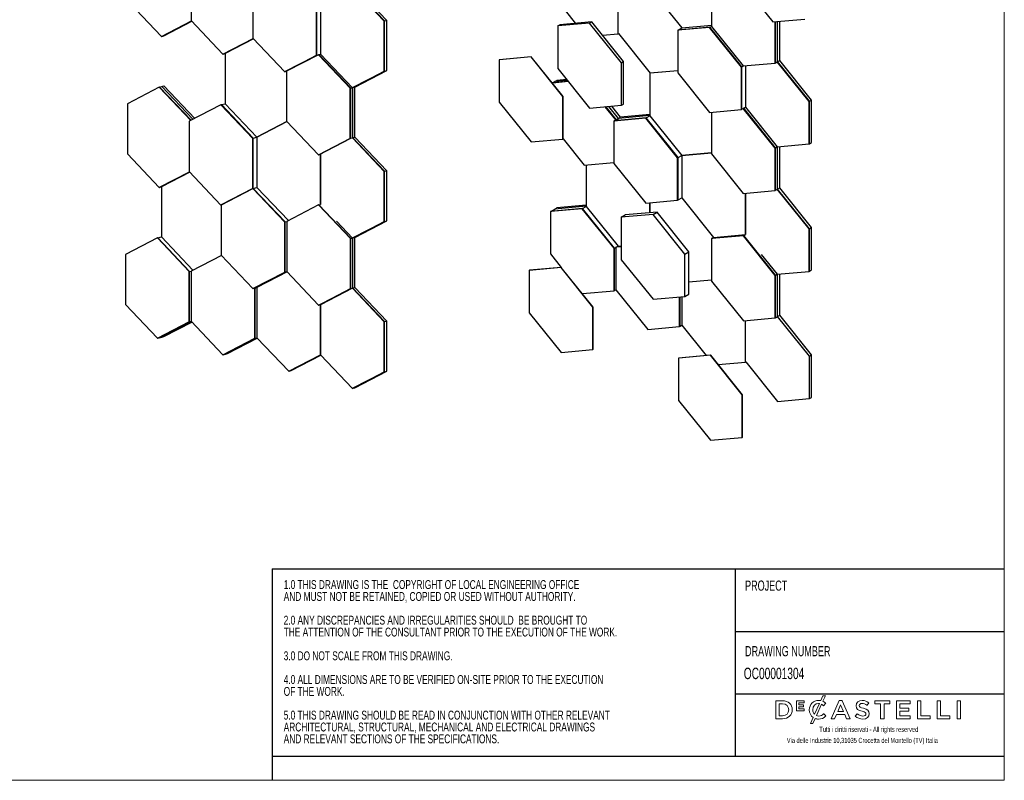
# Model space of a CAD drawing. Header units: millimetres. Extents: x 5 to 415, y 5 to 292.
# Tile 2 of 3: x 210 to 415, y 5 to 163. Entities that reach past the tile are written whole.
import ezdxf

# ---------------------------------------------------------------- set-up
doc = ezdxf.new("R2010")
doc.units = ezdxf.units.MM
doc.layers.add('SLD-0', color=179, linetype='Continuous')
doc.layers.add('TABELLA', color=7, linetype='Continuous')
doc.styles.add('SLDTEXTSTYLE1', font='TXT', dxfattribs={"width": 0.7})
doc.styles.add('SLDTEXTSTYLE2', font='TXT', dxfattribs={"width": 0.665})

# ---------------------------------------------------------------- blocks, each defined once
blk = doc.blocks.new('SW_NOTE_0')
at = {"layer": 'TABELLA', "color": 0, "char_height": 1.8521, "attachment_point": 1, "style": 'SLDTEXTSTYLE1'}
for s, insert in [('1.0 THIS DRAWING IS THE  COPYRIGHT OF LOCAL ENGINEERING OFFICE', (0, 2.39)), ('AND MUST NOT BE RETAINED, COPIED OR USED WITHOUT AUTHORITY.', (0, -0.08)), ('2.0 ANY DISCREPANCIES AND IRREGULARITIES SHOULD  BE BROUGHT TO', (0, -5.02)), ('THE ATTENTION OF THE CONSULTANT PRIOR TO THE EXECUTION OF THE WORK.', (0, -7.49)), ('3.0 DO NOT SCALE FROM THIS DRAWING.', (0, -12.43)), ('4.0 ALL DIMENSIONS ARE TO BE VERIFIED ON-SITE PRIOR TO THE EXECUTION', (0, -17.37)), ('OF THE WORK.', (0, -19.84)), ('5.0 THIS DRAWING SHOULD BE READ IN CONJUNCTION WITH OTHER RELEVANT', (0, -24.78)), ('ARCHITECTURAL, STRUCTURAL, MECHANICAL AND ELECTRICAL DRAWINGS', (0, -27.25)), ('AND RELEVANT SECTIONS OF THE SPECIFICATIONS.', (0, -29.72))]:
    blk.add_mtext(s, dxfattribs=dict(at, insert=insert))

msp = doc.modelspace()

# ---------------------------------------------------------------- linework, layer by layer
at = {"color": 7, "linetype": 'Continuous', "lineweight": 25}
for p, q in [((245.68, 173.549), (245.68, 163.1194)), ((354.0203, 170.7478), (354.0203, 161.9085)), ((360.2075, 171.0855), (366.8366, 162.8389)), ((258.5626, 169.8963), (258.5626, 159.4667)), ((285.8967, 163.0118), (279.2675, 170.0027)), ((285.9409, 163.0237), (279.3117, 170.0145)), ((285.9851, 163.0355), (279.3559, 170.0258)), ((286.427, 163.1539), (279.7979, 170.1442)), ((334.5747, 160.3859), (334.5743, 168.7935)), ((334.6189, 160.4114), (334.6185, 168.7974)), ((341.204, 169.8175), (347.8331, 161.5709)), ((232.8635, 166.7894), (239.4928, 159.799)), ((271.8208, 155.9147), (271.8208, 166.3443)), ((271.865, 155.9265), (271.865, 166.3561)), ((271.8871, 155.9324), (271.8871, 166.362)), ((272.6384, 166.5633), (272.6384, 156.1343)), ((321.3164, 168.039), (325.7428, 162.533)), ((239.4928, 159.799), (245.7501, 163.0454)), ((239.537, 159.8108), (245.7571, 163.038)), ((239.5812, 159.8227), (245.7642, 163.0306)), ((240.0231, 159.9411), (245.8347, 162.9563)), ((245.68, 163.1194), (252.3091, 156.1286)), ((285.9409, 163.0237), (285.8967, 163.0118)), ((285.8967, 152.5823), (285.8967, 163.0118)), ((285.9409, 152.5941), (285.9409, 163.0237)), ((285.9851, 163.0355), (286.427, 163.1539)), ((285.9851, 152.6059), (285.9851, 163.0355)), ((286.427, 152.7243), (286.427, 163.1539)), ((328.6645, 162.5786), (322.0354, 161.9859)), ((322.0354, 161.9859), (322.4773, 162.241)), ((322.0354, 161.9859), (322.0354, 153.1465)), ((329.1064, 162.8337), (322.4773, 162.241)), ((328.6645, 162.5786), (329.1064, 162.8337)), ((335.2936, 154.332), (328.6645, 162.5786)), ((335.7356, 154.5872), (329.1064, 162.8337)), ((347.8331, 161.5709), (354.0203, 162.1241)), ((366.8366, 162.8389), (373.4657, 163.4316)), ((367.2785, 154.2547), (367.2785, 162.8784)), ((367.3227, 154.2802), (367.3227, 162.8824)), ((367.3669, 154.3057), (367.3669, 162.8863)), ((367.8089, 154.5609), (367.8089, 162.9258)), ((367.8089, 154.5609), (367.8089, 162.9258)), ((368.2508, 154.816), (368.2508, 162.9653)), ((239.5812, 159.8227), (240.0231, 159.9411)), ((331.3091, 160.0937), (334.5747, 160.3859)), ((334.6189, 160.4114), (334.5747, 160.3859)), ((334.6189, 160.433), (334.6632, 160.4369)), ((334.6632, 160.4369), (341.2924, 152.1904)), ((353.6446, 161.6917), (347.0155, 161.0989)), ((347.0597, 161.1244), (347.0155, 161.0989)), ((347.0155, 161.0989), (347.0155, 152.2596)), ((353.6888, 161.7172), (347.0597, 161.1244)), ((353.7109, 161.7299), (347.0818, 161.1372)), ((347.0818, 161.1372), (347.8331, 161.5709)), ((347.0818, 161.1372), (347.0818, 161.1264)), ((353.6888, 161.7172), (353.6446, 161.6917)), ((360.2738, 153.4451), (353.6446, 161.6917)), ((360.318, 153.4706), (353.6888, 161.7172)), ((353.7109, 161.7299), (354.0203, 161.9085)), ((360.3401, 153.4834), (353.7109, 161.7299)), ((354.0203, 161.9085), (360.6494, 153.662)), ((239.537, 159.8108), (239.4928, 159.799)), ((239.5741, 159.8301), (239.5812, 159.8227)), ((252.3091, 156.1286), (258.6225, 159.4036)), ((252.3533, 156.1404), (258.6295, 159.3961)), ((252.3975, 156.1523), (258.6366, 159.3887)), ((258.6929, 159.3293), (252.751, 156.247)), ((258.5626, 159.4667), (265.1917, 152.4759)), ((252.3533, 156.1404), (252.3091, 156.1286)), ((252.3904, 156.1597), (252.3975, 156.1523)), ((252.3975, 156.1523), (252.751, 156.247)), ((252.751, 156.247), (252.751, 145.8174)), ((265.1917, 152.4759), (271.8208, 155.9147)), ((265.2359, 152.4877), (271.865, 155.9265)), ((265.258, 152.4937), (271.8871, 155.9324)), ((272.1965, 156.0153), (265.5674, 152.5765)), ((271.865, 155.9265), (271.8208, 155.9147)), ((271.8871, 155.9324), (272.6389, 156.1338)), ((272.2407, 156.0272), (272.1965, 156.0153)), ((278.8256, 149.0245), (272.1965, 156.0153)), ((278.8698, 149.0364), (272.2407, 156.0272)), ((272.2849, 156.039), (272.2477, 156.0197)), ((272.2849, 156.039), (272.6389, 156.1338)), ((278.914, 149.0482), (272.2849, 156.039)), ((272.6384, 156.1343), (279.2675, 149.1435)), ((316.4716, 155.5398), (309.8425, 154.947)), ((309.8867, 154.9726), (309.8425, 154.947)), ((309.8425, 154.947), (309.8425, 146.1077)), ((316.5158, 155.5653), (309.8867, 154.9726)), ((316.5158, 155.5653), (316.4716, 155.5398)), ((323.1007, 147.2932), (316.4716, 155.5398)), ((323.1449, 147.3187), (316.5158, 155.5653)), ((335.2936, 154.332), (335.7356, 154.5872)), ((335.2936, 145.4927), (335.2936, 154.332)), ((335.7356, 145.7478), (335.7356, 154.5872)), ((360.6494, 153.662), (367.2785, 154.2547)), ((367.3227, 154.2802), (367.2785, 154.2547)), ((367.3227, 154.3018), (367.3669, 154.3057)), ((367.3669, 154.3057), (367.7205, 154.5098)), ((367.7647, 154.5358), (367.7205, 154.5103)), ((374.3496, 146.2638), (367.7205, 154.5103)), ((374.3938, 146.2893), (367.7647, 154.5358)), ((367.7649, 154.5355), (367.8089, 154.5609)), ((367.8089, 154.5609), (368.2508, 154.816)), ((374.438, 146.3148), (367.8089, 154.5609)), ((374.8799, 146.5699), (368.2508, 154.816)), ((265.2359, 152.4877), (265.1917, 152.4759)), ((265.2545, 152.4974), (265.258, 152.4937)), ((265.258, 152.4937), (265.5674, 152.5765)), ((265.5674, 152.5765), (265.5674, 142.147)), ((279.2675, 149.1435), (285.8967, 152.5823)), ((279.3117, 149.1553), (285.9409, 152.5941)), ((279.3559, 149.1666), (285.9851, 152.6059)), ((279.7979, 149.285), (286.427, 152.7243)), ((285.9409, 152.5941), (285.8967, 152.5823)), ((285.9851, 152.6059), (286.427, 152.7243)), ((322.0354, 153.1465), (328.6645, 144.9)), ((347.0155, 152.6585), (341.204, 152.1389)), ((341.2482, 152.1644), (341.204, 152.1389)), ((341.204, 152.1389), (341.204, 143.2995)), ((347.0155, 152.6801), (341.2482, 152.1644)), ((341.2924, 152.1904), (341.2924, 152.1683)), ((347.0155, 152.2596), (353.6446, 144.013)), ((360.318, 153.4706), (360.2738, 153.4451)), ((360.2738, 144.6058), (360.2738, 153.4451)), ((360.318, 144.6313), (360.318, 153.4706)), ((360.3401, 153.4834), (360.6494, 153.662)), ((360.3401, 144.6441), (360.3401, 153.4834)), ((361.0914, 153.7015), (361.0914, 145.0783)), ((320.9188, 150.131), (320.8952, 150.1174)), ((324.2382, 150.4063), (320.9027, 150.108)), ((324.222, 150.4264), (320.9188, 150.131)), ((324.2059, 150.4465), (320.963, 150.1565)), ((320.963, 150.1565), (321.405, 150.4117)), ((320.963, 150.1565), (320.963, 150.135)), ((321.405, 150.4119), (321.8469, 150.667)), ((324.044, 150.6479), (321.405, 150.4119)), ((324.0442, 150.6476), (321.405, 150.4117)), ((321.405, 150.4119), (321.405, 150.4117)), ((323.8823, 150.849), (321.8469, 150.667)), ((239.0508, 149.251), (232.4217, 145.8122)), ((239.095, 149.2629), (239.0508, 149.251)), ((245.613, 142.3308), (239.0508, 149.251)), ((245.6502, 142.3501), (239.095, 149.2629)), ((239.1392, 149.2747), (239.1021, 149.2554)), ((239.1392, 149.2747), (239.5812, 149.3931)), ((245.6873, 142.3693), (239.1392, 149.2747)), ((239.5812, 149.3934), (239.58, 149.3928)), ((239.5812, 149.3934), (240.0231, 149.5118)), ((246.0588, 142.562), (239.5812, 149.3934)), ((246.0588, 142.562), (239.5812, 149.3931)), ((246.4303, 142.7548), (240.0231, 149.5118)), ((278.8698, 149.0364), (278.8256, 149.0245)), ((278.8256, 138.5949), (278.8256, 149.0245)), ((278.8698, 138.6068), (278.8698, 149.0364)), ((278.914, 149.0482), (279.3559, 149.1666)), ((278.914, 138.6186), (278.914, 149.0482)), ((279.3117, 149.1553), (279.2675, 149.1435)), ((279.3559, 149.1666), (279.3485, 149.1744)), ((279.3559, 149.1666), (279.7979, 149.285)), ((279.3559, 138.737), (279.3559, 149.1666)), ((279.3559, 138.7376), (279.3559, 149.1666)), ((279.7979, 138.856), (279.7979, 149.285)), ((232.4217, 145.8122), (232.4217, 135.3827)), ((251.8893, 145.5865), (245.2601, 142.1477)), ((251.9776, 145.6102), (251.8893, 145.5865)), ((258.5184, 138.5957), (251.8893, 145.5865)), ((258.6068, 138.6194), (251.9776, 145.6102)), ((251.9997, 145.6161), (251.9812, 145.6065)), ((251.9997, 145.6161), (252.751, 145.8174)), ((258.6289, 138.6253), (251.9997, 145.6161)), ((252.751, 145.8174), (259.3802, 138.8266)), ((309.8425, 146.1077), (316.4716, 137.8612)), ((323.1449, 147.3187), (323.1007, 147.2932)), ((323.1007, 138.4539), (323.1007, 147.2932)), ((323.1449, 138.4794), (323.1449, 147.3187)), ((335.2936, 145.4927), (335.7356, 145.7478)), ((374.3938, 146.2893), (374.3496, 146.2638)), ((374.3496, 137.4244), (374.3496, 146.2638)), ((374.3938, 137.45), (374.3938, 146.2893)), ((374.438, 146.3148), (374.8799, 146.5699)), ((374.438, 137.4755), (374.438, 146.3148)), ((374.8799, 137.7306), (374.8799, 146.5699)), ((328.6645, 144.9), (335.2936, 145.4927)), ((334.1329, 142.4517), (331.9301, 145.192)), ((334.1771, 142.4772), (331.9904, 145.1974)), ((334.2213, 142.5027), (332.0508, 145.2028)), ((334.6632, 142.7578), (332.6545, 145.2567)), ((334.6632, 142.7578), (332.6545, 145.2567)), ((335.1052, 143.013), (333.2581, 145.3107)), ((341.204, 143.5585), (335.1052, 143.013)), ((353.6446, 144.013), (360.2738, 144.6058)), ((354.0203, 144.0466), (354.0203, 135.3906)), ((360.318, 144.6313), (360.2738, 144.6058)), ((360.318, 144.6421), (360.3401, 144.6441)), ((360.3401, 144.6441), (361.0916, 145.0779)), ((360.6936, 144.8482), (360.6494, 144.8227)), ((367.2785, 136.5761), (360.6494, 144.8227)), ((367.3227, 136.6016), (360.6936, 144.8482)), ((360.7378, 144.8737), (361.0916, 145.0779)), ((367.3669, 136.6271), (360.7378, 144.8737)), ((361.0914, 145.0783), (367.7205, 136.8317)), ((245.2601, 142.1477), (245.2601, 131.7182)), ((259.3802, 138.8266), (265.6378, 142.0727)), ((265.6378, 142.0727), (259.3802, 138.8266)), ((265.5674, 142.147), (272.1965, 135.1562)), ((340.3422, 142.802), (333.7131, 142.2093)), ((333.8015, 142.2603), (333.7131, 142.2093)), ((333.7131, 142.2093), (333.7131, 133.37)), ((340.4306, 142.8531), (333.8015, 142.2603)), ((340.4527, 142.8658), (333.8235, 142.2731)), ((333.8235, 142.2731), (334.6632, 142.7578)), ((333.8235, 142.2731), (333.8235, 142.2623)), ((334.1771, 142.4772), (334.1329, 142.4517)), ((334.2213, 142.5027), (334.6632, 142.7578)), ((341.204, 143.3429), (334.6632, 142.7578)), ((341.204, 143.3427), (334.6632, 142.7578)), ((334.6632, 142.7578), (335.1052, 143.013)), ((340.4306, 142.8531), (340.3422, 142.802)), ((346.9713, 134.5555), (340.3422, 142.802)), ((347.0597, 134.6065), (340.4306, 142.8531)), ((340.4527, 142.8658), (341.204, 143.2995)), ((347.0818, 134.6193), (340.4527, 142.8658)), ((341.204, 143.2995), (347.8331, 135.053)), ((258.6068, 138.6194), (258.5184, 138.5957)), ((258.5184, 128.1661), (258.5184, 138.5957)), ((258.6068, 128.1898), (258.6068, 138.6194)), ((258.6289, 138.6253), (259.3802, 138.8266)), ((258.6289, 128.1957), (258.6289, 138.6253)), ((259.3802, 138.8266), (259.3802, 128.397)), ((272.1965, 135.1562), (278.8256, 138.5949)), ((272.2407, 135.168), (278.8698, 138.6068)), ((272.2849, 135.1798), (278.914, 138.6186)), ((278.8698, 138.6068), (278.8256, 138.5949)), ((278.914, 138.6186), (279.3559, 138.737)), ((285.8965, 131.7229), (279.2675, 138.7133)), ((285.9407, 131.7347), (279.3116, 138.7251)), ((279.3187, 138.7177), (279.3559, 138.737)), ((279.3559, 138.7376), (279.7979, 138.856)), ((285.9851, 131.7465), (279.3559, 138.7376)), ((286.427, 131.8649), (279.7979, 138.856)), ((316.4716, 137.8612), (323.1007, 138.4539)), ((323.1449, 138.4794), (323.1007, 138.4539)), ((323.1244, 138.4676), (327.5038, 133.0196)), ((367.7205, 136.8317), (374.3496, 137.4244)), ((374.3938, 137.45), (374.3496, 137.4244)), ((374.3938, 137.4715), (374.438, 137.4755)), ((374.438, 137.4755), (374.8799, 137.7306)), ((232.4217, 135.3827), (239.0508, 128.3919)), ((347.8331, 135.053), (354.0203, 135.6062)), ((354.0203, 135.6062), (347.8331, 135.053)), ((354.0203, 135.3906), (360.6494, 127.144)), ((367.3227, 136.6016), (367.2785, 136.5761)), ((367.2785, 127.7368), (367.2785, 136.5761)), ((367.3227, 127.7623), (367.3227, 136.6016)), ((367.3669, 136.6271), (367.7215, 136.8318)), ((367.3669, 127.7878), (367.3669, 136.6271)), ((367.8089, 128.0429), (367.8089, 136.8396)), ((367.8089, 128.0434), (367.8089, 136.8396)), ((368.2508, 128.2985), (368.2508, 136.8791)), ((272.2407, 135.168), (272.1965, 135.1562)), ((272.2778, 135.1873), (272.2849, 135.1798)), ((272.2849, 135.1798), (272.6384, 135.2746)), ((272.6384, 135.2746), (272.6382, 135.2745)), ((272.6382, 135.2745), (272.6384, 124.845)), ((272.6384, 124.845), (272.6384, 135.2746)), ((327.5038, 133.0196), (333.7131, 133.5748)), ((333.7131, 133.37), (340.3422, 125.1234)), ((347.0597, 134.6065), (346.9713, 134.5555)), ((346.9713, 125.7162), (346.9713, 134.5555)), ((347.0597, 125.7672), (347.0597, 134.6065)), ((347.0818, 134.6193), (347.8331, 135.053)), ((347.0818, 125.7799), (347.0818, 134.6193)), ((347.8331, 135.053), (347.8331, 126.2137)), ((239.0508, 128.3919), (245.3271, 131.6476)), ((239.095, 128.4037), (245.3341, 131.6401)), ((239.1392, 128.4155), (245.3412, 131.6327)), ((245.3975, 131.5733), (239.4928, 128.5103)), ((245.2601, 131.7182), (251.8893, 124.7273)), ((285.9407, 131.7347), (285.8965, 131.7229)), ((285.8967, 121.2932), (285.8965, 131.7229)), ((285.9409, 121.3051), (285.9407, 131.7347)), ((285.9851, 131.7465), (286.427, 131.8649)), ((285.9851, 121.3169), (285.9851, 131.7465)), ((286.427, 121.4353), (286.427, 131.8649)), ((327.9457, 133.0591), (327.9457, 124.4354)), ((239.095, 128.4037), (239.0508, 128.3919)), ((239.1322, 128.423), (239.1392, 128.4155)), ((239.1392, 128.4155), (239.4928, 128.5103)), ((239.4928, 128.5103), (239.4928, 118.0807)), ((251.8893, 124.7273), (258.5184, 128.1661)), ((258.5626, 128.178), (251.9334, 124.7392)), ((258.6068, 128.1898), (258.5184, 128.1661)), ((258.6068, 128.1898), (258.5626, 128.178)), ((265.1917, 121.1872), (258.5626, 128.178)), ((265.2359, 121.199), (258.6068, 128.1898)), ((258.6103, 128.1861), (258.6289, 128.1957)), ((258.6289, 128.1957), (258.6103, 128.1861)), ((258.6289, 128.1957), (259.3802, 128.397)), ((258.6289, 128.1957), (259.3802, 128.397)), ((265.258, 121.2049), (258.6289, 128.1957)), ((259.3802, 128.397), (265.9424, 121.4768)), ((360.6494, 127.144), (367.2785, 127.7368)), ((361.0912, 127.1835), (361.0914, 118.5598)), ((361.0914, 118.5598), (361.0914, 127.1835)), ((367.3227, 127.7623), (367.2785, 127.7368)), ((367.3227, 127.7838), (367.3669, 127.7878)), ((367.3669, 127.7878), (367.8089, 128.0429)), ((374.3494, 119.7457), (367.7204, 127.9919)), ((374.3936, 119.7712), (367.7646, 128.0174)), ((367.8089, 128.0434), (368.2508, 128.2985)), ((374.438, 119.7966), (367.8089, 128.0434)), ((374.8799, 120.0517), (368.2508, 128.2985)), ((340.3422, 125.1234), (346.9713, 125.7162)), ((341.204, 123.127), (341.204, 125.2005)), ((341.2482, 123.1309), (341.2482, 125.2044)), ((347.0597, 125.7672), (346.9713, 125.7162)), ((347.0597, 125.778), (347.0818, 125.7799)), ((347.0818, 125.7799), (347.8331, 126.2137)), ((347.8331, 126.2137), (354.4622, 117.9671)), ((251.9334, 124.7392), (251.8893, 124.7273)), ((251.9334, 124.7392), (251.9334, 114.3096)), ((272.2186, 124.7325), (265.5894, 121.2937)), ((272.2628, 124.7443), (272.2186, 124.7325)), ((278.8477, 117.7417), (272.2186, 124.7325)), ((278.8919, 117.7535), (272.2628, 124.7443)), ((272.2849, 124.7502), (272.2663, 124.7406)), ((272.2849, 124.7502), (272.6384, 124.845)), ((278.914, 117.7594), (272.2849, 124.7502)), ((327.1281, 123.9634), (320.499, 123.3707)), ((320.5432, 123.3962), (320.499, 123.3707)), ((320.499, 123.3707), (320.499, 114.5314)), ((327.1723, 123.989), (320.5432, 123.3962)), ((327.1944, 124.0017), (320.5653, 123.409)), ((320.5653, 123.409), (321.405, 123.8937)), ((320.5653, 123.409), (320.5653, 123.3982)), ((327.9457, 124.4786), (321.405, 123.8937)), ((321.405, 123.8937), (321.8469, 124.1488)), ((327.9457, 124.6942), (321.8469, 124.1488)), ((327.1723, 123.989), (327.1281, 123.9634)), ((333.7573, 115.7169), (327.1281, 123.9634)), ((333.8015, 115.7424), (327.1723, 123.989)), ((327.1944, 124.0017), (327.9457, 124.4354)), ((333.8235, 115.7551), (327.1944, 124.0017)), ((327.9457, 124.4354), (334.5748, 116.1889)), ((342.7212, 123.2626), (336.0921, 122.6699)), ((341.8815, 122.7779), (342.7212, 123.2626)), ((349.3503, 115.0161), (342.7212, 123.2626)), ((265.2359, 121.199), (265.1917, 121.1872)), ((265.1917, 110.7576), (265.1917, 121.1872)), ((265.2359, 110.7694), (265.2359, 121.199)), ((265.258, 121.2049), (265.5894, 121.2937)), ((265.258, 110.7753), (265.258, 121.2049)), ((265.5894, 121.2937), (265.5894, 110.8641)), ((275.9529, 121.3497), (279.2676, 117.8542)), ((279.2676, 117.8542), (285.8967, 121.2932)), ((279.3118, 117.866), (285.9409, 121.3051)), ((279.3559, 117.8778), (285.9851, 121.3169)), ((279.7979, 117.9962), (286.427, 121.4353)), ((285.9409, 121.3051), (285.8967, 121.2932)), ((285.9851, 121.3169), (286.427, 121.4353)), ((341.8815, 122.7779), (335.2524, 122.1852)), ((335.2524, 122.1852), (336.0921, 122.6699)), ((335.2524, 122.1852), (335.2524, 113.3458)), ((348.5107, 114.5313), (341.8815, 122.7779)), ((374.3936, 119.7712), (374.3494, 119.7457)), ((374.3496, 110.9063), (374.3494, 119.7457)), ((374.3938, 110.9318), (374.3936, 119.7712)), ((374.438, 119.7966), (374.8799, 120.0517)), ((374.438, 110.9573), (374.438, 119.7966)), ((374.8799, 111.2124), (374.8799, 120.0517)), ((238.6752, 117.8616), (232.0461, 114.4229)), ((238.7194, 117.8735), (238.6752, 117.8616)), ((245.3043, 110.8708), (238.6752, 117.8616)), ((245.3485, 110.8827), (238.7194, 117.8735)), ((238.7415, 117.8794), (238.7229, 117.8698)), ((238.7415, 117.8794), (239.4928, 118.0807)), ((245.3706, 110.8886), (238.7415, 117.8794)), ((239.4928, 118.0807), (246.0515, 111.1642)), ((278.8919, 117.7535), (278.8477, 117.7417)), ((278.8477, 107.3121), (278.8477, 117.7417)), ((278.8919, 107.3239), (278.8919, 117.7535)), ((278.914, 117.7594), (279.3559, 117.8778)), ((278.914, 107.3299), (278.914, 117.7594)), ((279.3118, 117.866), (279.2676, 117.8542)), ((279.3559, 117.8778), (279.3489, 117.8853)), ((279.3559, 117.8778), (279.7979, 117.9962)), ((279.3559, 107.4483), (279.3559, 117.8778)), ((279.3559, 107.4483), (279.3559, 117.8778)), ((279.7979, 107.5667), (279.7979, 117.9962)), ((360.6715, 118.3175), (354.0424, 117.7247)), ((354.0866, 117.7502), (354.0424, 117.7247)), ((354.0424, 117.7247), (354.0424, 108.8854)), ((360.7157, 118.343), (354.0866, 117.7502)), ((360.7378, 118.3557), (354.1087, 117.763)), ((354.1087, 117.763), (354.4622, 117.9671)), ((354.1087, 117.763), (354.1087, 117.7522)), ((354.4622, 117.9671), (361.0914, 118.5598)), ((360.7157, 118.343), (360.6715, 118.3175)), ((367.3006, 110.0709), (360.6715, 118.3175)), ((367.3448, 110.0964), (360.7157, 118.343)), ((360.7378, 118.3557), (361.0914, 118.5598)), ((367.3669, 110.1092), (360.7378, 118.3557)), ((333.8015, 115.7424), (333.7573, 115.7169)), ((333.7573, 106.8776), (333.7573, 115.7169)), ((333.8015, 106.9031), (333.8015, 115.7424)), ((333.8235, 115.7551), (334.5748, 116.1889)), ((333.8235, 106.9158), (333.8235, 115.7551)), ((335.2524, 116.0338), (334.1329, 115.9337)), ((334.1771, 115.9592), (334.1329, 115.9337)), ((334.1329, 115.9337), (334.1329, 107.0944)), ((335.2524, 116.0554), (334.1771, 115.9592)), ((334.2213, 115.9848), (334.5748, 116.1889)), ((335.2524, 116.077), (334.2213, 115.9848)), ((334.2213, 115.9848), (334.2213, 115.9632)), ((334.5748, 116.1889), (335.2524, 116.2494)), ((348.5107, 114.5313), (349.3503, 115.0161)), ((349.3503, 106.1768), (349.3503, 115.0161)), ((232.0461, 114.4229), (232.0461, 103.9933)), ((251.9933, 114.2464), (245.68, 110.9715)), ((251.9334, 114.3096), (258.5626, 107.3188)), ((320.499, 114.5314), (322.7412, 111.7421)), ((335.2524, 113.3458), (341.8815, 105.0993)), ((348.5107, 105.692), (348.5107, 114.5313)), ((364.4058, 114.4367), (367.7206, 110.3133)), ((245.3485, 110.8827), (245.3043, 110.8708)), ((245.3043, 100.4412), (245.3043, 110.8708)), ((245.3485, 100.4531), (245.3485, 110.8827)), ((245.3706, 110.8886), (245.68, 110.9715)), ((245.3706, 100.459), (245.3706, 110.8886)), ((245.68, 110.9715), (245.68, 100.5419)), ((258.5626, 107.3188), (265.1917, 110.7576)), ((258.6068, 107.3306), (265.2359, 110.7694)), ((258.6289, 107.3366), (265.258, 110.7753)), ((265.6564, 110.7935), (259.3802, 107.5378)), ((265.2359, 110.7694), (265.1917, 110.7576)), ((265.258, 110.7753), (265.5894, 110.8641)), ((265.5894, 110.8641), (272.2186, 103.8733)), ((322.7251, 111.7191), (316.0959, 111.1264)), ((316.1401, 111.1519), (316.0959, 111.1264)), ((316.0959, 111.1264), (316.0959, 102.287)), ((322.7693, 111.7446), (316.1401, 111.1519)), ((322.7693, 111.7446), (322.7251, 111.7191)), ((329.3542, 103.4725), (322.7251, 111.7191)), ((329.3984, 103.498), (322.7693, 111.7446)), ((367.7206, 110.3133), (374.3496, 110.9063)), ((374.3938, 110.9318), (374.3496, 110.9063)), ((374.3938, 110.9533), (374.438, 110.9573)), ((374.438, 110.9573), (374.8799, 111.2124)), ((354.0424, 109.1118), (349.3503, 108.6923)), ((354.0424, 109.0902), (349.3503, 108.6707)), ((354.0424, 108.8854), (360.6715, 100.6388)), ((367.3448, 110.0964), (367.3006, 110.0709)), ((367.3006, 101.2316), (367.3006, 110.0709)), ((367.3448, 101.2571), (367.3448, 110.0964)), ((367.3669, 110.1092), (367.7205, 110.3133)), ((367.3669, 101.2699), (367.3669, 110.1092)), ((367.8089, 101.525), (367.8089, 110.3212)), ((367.8089, 101.525), (367.8089, 110.3212)), ((368.2508, 101.7801), (368.2508, 110.3607)), ((258.6068, 107.3306), (258.5626, 107.3188)), ((258.6253, 107.3403), (258.6289, 107.3366)), ((258.6289, 107.3366), (259.3802, 107.5378)), ((258.9824, 107.4313), (258.9382, 107.4194)), ((258.9382, 96.9898), (258.9382, 107.4194)), ((258.9824, 97.0017), (258.9824, 107.4313)), ((259.0266, 107.4431), (259.3802, 107.5378)), ((259.0266, 97.0135), (259.0266, 107.4431)), ((259.3802, 107.5378), (259.3802, 97.1083)), ((272.2186, 103.8733), (278.8477, 107.3121)), ((272.2628, 103.8852), (278.8919, 107.3239)), ((272.2849, 103.8911), (278.914, 107.3299)), ((279.2675, 107.4246), (272.6384, 103.9858)), ((278.8919, 107.3239), (278.8477, 107.3121)), ((278.914, 107.3299), (279.3559, 107.4483)), ((279.3117, 107.4364), (279.2675, 107.4246)), ((285.8967, 100.4338), (279.2675, 107.4246)), ((285.9409, 100.4456), (279.3117, 107.4364)), ((279.3188, 107.429), (279.3559, 107.4483)), ((279.3559, 107.4483), (279.7979, 107.5667)), ((285.9851, 100.4574), (279.3559, 107.4483)), ((286.427, 100.5759), (279.7979, 107.5667)), ((327.1562, 106.2873), (333.7573, 106.8776)), ((333.8015, 106.9031), (333.7573, 106.8776)), ((333.8015, 106.9139), (333.8235, 106.9158)), ((333.8235, 106.9158), (334.1329, 107.0944)), ((334.1329, 107.0944), (340.762, 98.8479)), ((341.8815, 105.0993), (348.5107, 105.692)), ((347.3912, 99.4406), (347.3912, 105.5919)), ((347.4354, 99.4661), (347.4354, 105.5959)), ((347.4795, 99.4916), (347.4795, 105.5998)), ((347.8331, 105.6314), (347.8331, 99.6957)), ((348.5107, 105.692), (349.3503, 106.1768)), ((232.0461, 103.9933), (238.6752, 97.0025)), ((272.2628, 103.8852), (272.2186, 103.8733)), ((272.2813, 103.8948), (272.2849, 103.8911)), ((272.2849, 103.8911), (272.6384, 103.9858)), ((272.6384, 93.5562), (272.6384, 103.9858)), ((272.6384, 103.9858), (272.6384, 93.5562)), ((329.3984, 103.498), (329.3542, 103.4725)), ((329.3542, 94.6332), (329.3542, 103.4725)), ((329.3984, 94.6587), (329.3984, 103.498)), ((238.7194, 97.0143), (245.3485, 100.4531)), ((238.7415, 97.0202), (245.3706, 100.459)), ((239.5812, 97.2452), (245.7645, 100.4527)), ((239.5812, 97.2452), (245.7645, 100.4527)), ((245.3485, 100.4531), (245.3043, 100.4412)), ((245.3706, 100.459), (245.68, 100.5419)), ((245.68, 100.5419), (252.3091, 93.5511)), ((285.9851, 100.4574), (286.427, 100.5759)), ((285.9851, 90.0279), (285.9851, 100.4574)), ((286.427, 90.1463), (286.427, 100.5759)), ((316.0959, 102.287), (322.7251, 94.0405)), ((360.6715, 100.6388), (367.3006, 101.2316)), ((361.0914, 92.0419), (361.0914, 100.6764)), ((361.1355, 92.0674), (361.1355, 100.6803)), ((367.3448, 101.2571), (367.3006, 101.2316)), ((367.3448, 101.2679), (367.3669, 101.2699)), ((367.3669, 101.2699), (367.8089, 101.525)), ((367.8089, 101.525), (368.2508, 101.7801)), ((374.438, 93.2784), (367.8089, 101.525)), ((374.8799, 93.5335), (368.2508, 101.7801)), ((238.6752, 97.0025), (245.3043, 100.4412)), ((240.0231, 97.3636), (245.835, 100.3784)), ((285.9409, 100.4456), (285.8967, 100.4338)), ((285.8967, 90.0042), (285.8967, 100.4338)), ((285.9409, 90.016), (285.9409, 100.4456)), ((340.762, 98.8479), (347.3912, 99.4406)), ((347.4354, 99.4661), (347.3912, 99.4406)), ((347.4354, 99.4877), (347.4795, 99.4916)), ((347.4795, 99.4916), (347.8331, 99.6957)), ((347.8331, 99.6957), (352.9027, 93.3892)), ((238.7194, 97.0143), (238.6752, 97.0025)), ((238.738, 97.0239), (238.7415, 97.0202)), ((238.7415, 97.0202), (239.5812, 97.2452)), ((239.5812, 97.2452), (240.0231, 97.3636)), ((252.3091, 93.5511), (258.9382, 96.9898)), ((252.3533, 93.5629), (258.9824, 97.0017)), ((252.3975, 93.5748), (259.0266, 97.0135)), ((252.8394, 93.6932), (259.3943, 97.0934)), ((252.8394, 93.6932), (259.3943, 97.0934)), ((253.2814, 93.8116), (259.4647, 97.0191)), ((258.9824, 97.0017), (258.9382, 96.9898)), ((259.0266, 97.0135), (259.3802, 97.1083)), ((259.3802, 97.1083), (266.0093, 90.1174)), ((322.7251, 94.0405), (329.3542, 94.6332)), ((329.3984, 94.6587), (329.3542, 94.6332)), ((252.3533, 93.5629), (252.3091, 93.5511)), ((252.3904, 93.5822), (252.3975, 93.5748)), ((252.3975, 93.5748), (252.8394, 93.6932)), ((252.8394, 93.6932), (253.2814, 93.8116)), ((266.0093, 90.1174), (272.6384, 93.5562)), ((266.0535, 90.1293), (272.6455, 93.5488)), ((266.0977, 90.1411), (272.6525, 93.5414)), ((266.5396, 90.2595), (272.723, 93.4671)), ((272.6384, 93.5562), (279.2675, 86.5654)), ((353.8205, 93.4497), (347.1914, 92.8569)), ((347.2356, 92.8824), (347.1914, 92.8569)), ((347.1914, 92.8569), (347.1914, 84.0176)), ((353.8647, 93.4752), (347.2356, 92.8824)), ((353.8647, 93.4752), (353.8205, 93.4497)), ((360.4496, 85.2031), (353.8205, 93.4497)), ((360.4938, 85.2286), (353.8647, 93.4752)), ((374.438, 93.2784), (374.8799, 93.5335)), ((374.438, 84.4391), (374.438, 93.2784)), ((374.8799, 84.6942), (374.8799, 93.5335)), ((266.0977, 90.1411), (266.5396, 90.2595)), ((355.4242, 91.5352), (361.0914, 92.0419)), ((361.1355, 92.0674), (361.0914, 92.0419)), ((361.1355, 92.089), (361.1797, 92.0929)), ((361.1797, 92.0929), (367.8089, 83.8464)), ((266.0535, 90.1293), (266.0093, 90.1174)), ((266.0906, 90.1486), (266.0977, 90.1411)), ((279.2675, 86.5654), (285.8967, 90.0042)), ((279.3117, 86.5773), (285.9409, 90.016)), ((279.3559, 86.5891), (285.9851, 90.0279)), ((279.7979, 86.7075), (286.427, 90.1463)), ((285.9409, 90.016), (285.8967, 90.0042)), ((285.9851, 90.0279), (286.427, 90.1463)), ((279.3117, 86.5773), (279.2675, 86.5654)), ((279.3489, 86.5965), (279.3559, 86.5891)), ((279.3559, 86.5891), (279.7979, 86.7075)), ((360.4938, 85.2286), (360.4496, 85.2031)), ((360.4496, 76.3638), (360.4496, 85.2031)), ((360.4938, 76.3893), (360.4938, 85.2286)), ((367.8089, 83.8464), (374.438, 84.4391)), ((374.438, 84.4391), (374.8799, 84.6942)), ((347.1914, 84.0176), (353.8205, 75.771)), ((353.8205, 75.771), (360.4496, 76.3638)), ((360.4938, 76.3893), (360.4496, 76.3638))]:
    msp.add_line(p, q, dxfattribs=at)
at = {"layer": 'SLD-0', "lineweight": 18}
for p, q in [((377.2388, 22.5733), (376.7866, 21.5803)), ((377.7597, 22.5733), (377.2388, 22.5733)), ((377.2425, 21.4368), (377.7597, 22.5733)), ((368.8511, 21.5569), (367.4453, 21.5569)), ((367.4453, 21.5569), (367.4453, 17.7989)), ((368.1363, 18.4316), (368.1363, 20.9242)), ((368.1363, 20.9242), (368.8511, 20.9242)), ((373.337, 21.5309), (371.7643, 21.5309)), ((371.7643, 21.5309), (371.7643, 19.4461)), ((372.2202, 20.7002), (372.2202, 21.1232)), ((372.2202, 21.1232), (373.337, 21.1232)), ((373.203, 20.7002), (372.2202, 20.7002)), ((373.203, 20.292), (373.203, 20.7002)), ((373.337, 21.1232), (373.337, 21.5309)), ((376.5087, 20.9699), (375.4877, 18.7296)), ((375.8864, 18.4595), (376.9617, 20.8206)), ((377.3617, 20.5255), (377.3756, 20.5123)), ((377.3756, 20.5123), (377.82, 21.0241)), ((377.82, 21.0241), (377.8073, 21.0361)), ((380.6099, 21.5835), (378.9567, 17.7989)), ((380.3049, 19.3141), (380.9144, 20.7364)), ((381.2401, 21.5835), (380.6099, 21.5835)), ((380.9144, 20.7364), (381.5294, 19.3141)), ((381.245, 21.572), (381.2401, 21.5835)), ((382.8933, 17.7989), (381.245, 21.572)), ((384.122, 20.5123), (384.122, 20.5017)), ((384.8134, 20.5604), (384.8134, 20.5707)), ((386.3992, 20.6147), (386.4145, 20.6032)), ((386.4145, 20.6032), (386.7865, 21.1273)), ((386.7865, 21.1273), (386.7725, 21.1384)), ((391.1338, 21.5569), (388.0772, 21.5569)), ((388.0772, 21.5569), (388.0772, 20.9139)), ((388.0772, 20.9139), (389.2574, 20.9139)), ((389.2574, 20.9139), (389.2574, 17.7989)), ((389.9536, 17.7989), (389.9536, 20.9139)), ((389.9536, 20.9139), (391.1338, 20.9139)), ((391.1338, 20.9139), (391.1338, 21.5569)), ((395.3806, 21.5572), (392.5844, 21.5572)), ((392.5844, 21.5572), (392.5844, 17.7989)), ((393.276, 20.0051), (393.276, 20.9349)), ((393.276, 20.9349), (395.3806, 20.9349)), ((395.3806, 20.9349), (395.3806, 21.5572)), ((397.6344, 21.5569), (396.9431, 21.5569)), ((396.9431, 21.5569), (396.9431, 17.7989)), ((397.6344, 18.4316), (397.6344, 21.5569)), ((401.7216, 21.5569), (401.0306, 21.5569)), ((401.0306, 21.5569), (401.0306, 17.7989)), ((401.7216, 18.4316), (401.7216, 21.5569)), ((405.1551, 21.5572), (405.1551, 17.7989)), ((405.846, 21.5572), (405.1551, 21.5572)), ((405.846, 17.7989), (405.846, 21.5572)), ((370.1238, 19.6779), (370.1238, 19.6672)), ((370.8473, 19.6779), (370.8473, 19.6885)), ((371.7643, 19.4461), (373.3518, 19.4461)), ((372.2202, 20.292), (373.203, 20.292)), ((372.2202, 19.8542), (372.2202, 20.292)), ((373.3518, 19.8542), (372.2202, 19.8542)), ((373.3518, 19.4461), (373.3518, 19.8542)), ((374.4008, 19.6779), (374.4008, 19.6672)), ((375.1236, 19.6779), (375.1236, 19.6885)), ((377.4016, 18.8641), (377.3884, 18.8521)), ((377.8468, 18.4135), (377.4016, 18.8641)), ((379.6669, 17.7989), (380.0496, 18.6971)), ((380.0496, 18.6971), (381.7843, 18.6971)), ((381.5294, 19.3141), (380.3049, 19.3141)), ((381.7843, 18.6971), (382.1616, 17.7989)), ((384.383, 18.8537), (383.9658, 18.358)), ((384.3974, 18.8417), (384.383, 18.8537)), ((386.2007, 18.8225), (386.2007, 18.8118)), ((386.8913, 18.8756), (386.8913, 18.8862)), ((395.1414, 20.0051), (393.276, 20.0051)), ((393.276, 19.3832), (395.1414, 19.3832)), ((393.276, 18.4209), (393.276, 19.3832)), ((395.1414, 19.3832), (395.1414, 20.0051)), ((367.4453, 17.7989), (368.8511, 17.7989)), ((368.8511, 18.4316), (368.1363, 18.4316)), ((375.1921, 18.0817), (374.6294, 16.8461)), ((374.6294, 16.8461), (375.1519, 16.8461)), ((375.1519, 16.8461), (375.6135, 17.859)), ((377.8341, 18.4003), (377.8468, 18.4135)), ((378.9567, 17.7989), (379.6669, 17.7989)), ((382.1616, 17.7989), (382.8933, 17.7989)), ((383.9658, 18.358), (383.9794, 18.3456)), ((389.2574, 17.7989), (389.9536, 17.7989)), ((392.5844, 17.7989), (395.4073, 17.7989)), ((395.4073, 18.4209), (393.276, 18.4209)), ((395.4073, 17.7989), (395.4073, 18.4209)), ((396.9431, 17.7989), (399.5902, 17.7989)), ((399.5902, 18.4316), (397.6344, 18.4316)), ((399.5902, 17.7989), (399.5902, 18.4316)), ((401.0306, 17.7989), (403.6778, 17.7989)), ((403.6778, 18.4316), (401.7216, 18.4316)), ((403.6778, 17.7989), (403.6778, 18.4316)), ((405.1551, 17.7989), (405.846, 17.7989))]:
    msp.add_line(p, q, dxfattribs=at)
for points in [[(370.8473, 19.6885), (370.8473, 20.7709), (370.0075, 21.5569), (368.8511, 21.5569)], [(368.8511, 20.9242), (369.6009, 20.9242), (370.1238, 20.412), (370.1238, 19.6779)], [(376.9617, 20.8206), (377.0945, 20.7483), (377.2265, 20.6508), (377.3617, 20.5255)], [(377.8073, 21.0361), (377.6556, 21.1811), (377.4777, 21.327), (377.2425, 21.4368)], [(384.122, 20.5017), (384.122, 19.8074), (384.5623, 19.5689), (385.3753, 19.3729)], [(385.6811, 19.9936), (384.9996, 20.1568), (384.8134, 20.2784), (384.8134, 20.5604)], [(368.8511, 17.7989), (370.0075, 17.7989), (370.8473, 18.5895), (370.8473, 19.6779)], [(370.1238, 19.6672), (370.1238, 18.94), (369.6009, 18.4316), (368.8511, 18.4316)], [(374.4008, 19.6672), (374.4008, 18.9955), (374.7067, 18.4245), (375.1921, 18.0817)], [(375.4877, 18.7296), (375.2612, 18.9634), (375.1236, 19.2964), (375.1236, 19.6779)], [(385.3753, 19.3729), (386.077, 19.211), (386.2007, 19.0662), (386.2007, 18.8225)], [(386.8913, 18.8862), (386.8913, 19.4637), (386.5406, 19.7844), (385.6811, 19.9936)]]:
    msp.add_open_spline(points, degree=3, dxfattribs=at)
for points, knots in [([(376.7866, 21.5803), (376.6518, 21.6062), (376.5034, 21.621), (376.3381, 21.621), (375.2332, 21.621), (374.4008, 20.7857), (374.4008, 19.6779)], [11, 11, 11, 11, 12, 12, 12, 13, 13, 13, 13]), ([(375.1236, 19.6885), (375.1236, 20.4269), (375.6431, 20.983), (376.3328, 20.983), (376.3929, 20.983), (376.4508, 20.9777), (376.5087, 20.9699)], [2, 2, 2, 2, 3, 3, 3, 4, 4, 4, 4]), ([(386.7725, 21.1384), (386.3774, 21.4557), (385.9319, 21.6098), (385.411, 21.6098), (384.6527, 21.6098), (384.122, 21.1589), (384.122, 20.5123)], [7, 7, 7, 7, 8, 8, 8, 9, 9, 9, 9]), ([(384.8134, 20.5707), (384.8134, 20.8239), (385.0493, 20.9933), (385.4004, 20.9933), (385.7309, 20.9933), (386.0576, 20.8696), (386.3992, 20.6147)], [2, 2, 2, 2, 3, 3, 3, 4, 4, 4, 4]), ([(377.3884, 18.8521), (377.0719, 18.5561), (376.7846, 18.3728), (376.3328, 18.3728), (376.1733, 18.3728), (376.0233, 18.404), (375.8864, 18.4595)], [0, 0, 0, 0, 1, 1, 1, 2, 2, 2, 2]), ([(383.9794, 18.3456), (384.4192, 17.9535), (384.9601, 17.7459), (385.5438, 17.7459), (386.3623, 17.7459), (386.8913, 18.1891), (386.8913, 18.8756)], [18, 18, 18, 18, 19, 19, 19, 20, 20, 20, 20]), ([(386.2007, 18.8118), (386.2007, 18.5388), (385.9487, 18.3625), (385.5598, 18.3625), (385.1385, 18.3625), (384.78, 18.5105), (384.3974, 18.8417)], [13, 13, 13, 13, 14, 14, 14, 15, 15, 15, 15]), ([(375.6135, 17.859), (375.8276, 17.7792), (376.0623, 17.7352), (376.3111, 17.7352), (376.9392, 17.7352), (377.3806, 17.9279), (377.8341, 18.4003)], [18, 18, 18, 18, 19, 19, 19, 20, 20, 20, 20])]:
    msp.add_open_spline(points, degree=3, knots=knots, dxfattribs=at)
at = {"layer": 'TABELLA', "color": 5, "linetype": 'Continuous', "lineweight": 18}
for p, q in [((415, 5), (414.9804, 292)), ((5, 5), (415, 5))]:
    msp.add_line(p, q, dxfattribs=at)
at = {"layer": 'TABELLA'}
for p, q in [((262.5567, 49.0292), (262.5567, 10.0048)), ((262.5567, 49.0292), (414.9976, 49.0292)), ((358.975, 49.0292), (358.975, 10.0048)), ((358.975, 35.9486), (414.9981, 35.9486)), ((358.975, 22.9836), (414.9995, 22.9836)), ((262.5567, 10.0048), (262.5567, 5.0047)), ((262.5567, 10.0048), (415, 10.0048))]:
    msp.add_line(p, q, dxfattribs=at)

# ---------------------------------------------------------------- block references
at = {"layer": 'TABELLA', "color": 2}
msp.add_blockref('SW_NOTE_0', (264.968, 44.2699), dxfattribs=at)

# ---------------------------------------------------------------- texts
at = {"layer": 'SLD-0', "char_height": 1.058333, "attachment_point": 1, "style": 'SLDTEXTSTYLE2'}
for s, insert in [('Tutti i diritti riservati - All rights reserved', (376.4842, 16.1373)), ('Via delle Industrie 10,31035 Crocetta del Montello (TV) Italia', (369.7133, 13.8342))]:
    msp.add_mtext(s, dxfattribs=dict(at, insert=insert))
at = {"layer": 'TABELLA', "attachment_point": 1, "style": 'SLDTEXTSTYLE2'}
for s, insert, char_height in [('PROJECT', (361.0261, 46.5786), 2.11667), ('OC00001304', (360.7534, 28.4368), 2.38125)]:
    msp.add_mtext(s, dxfattribs=dict(at, insert=insert, char_height=char_height))
at = {"layer": 'TABELLA', "color": 7, "insert": (361.0261, 32.9324), "char_height": 2.116667, "attachment_point": 1, "style": 'SLDTEXTSTYLE2'}
msp.add_mtext('DRAWING NUMBER', dxfattribs=at)

doc.saveas('drawing.dxf')
